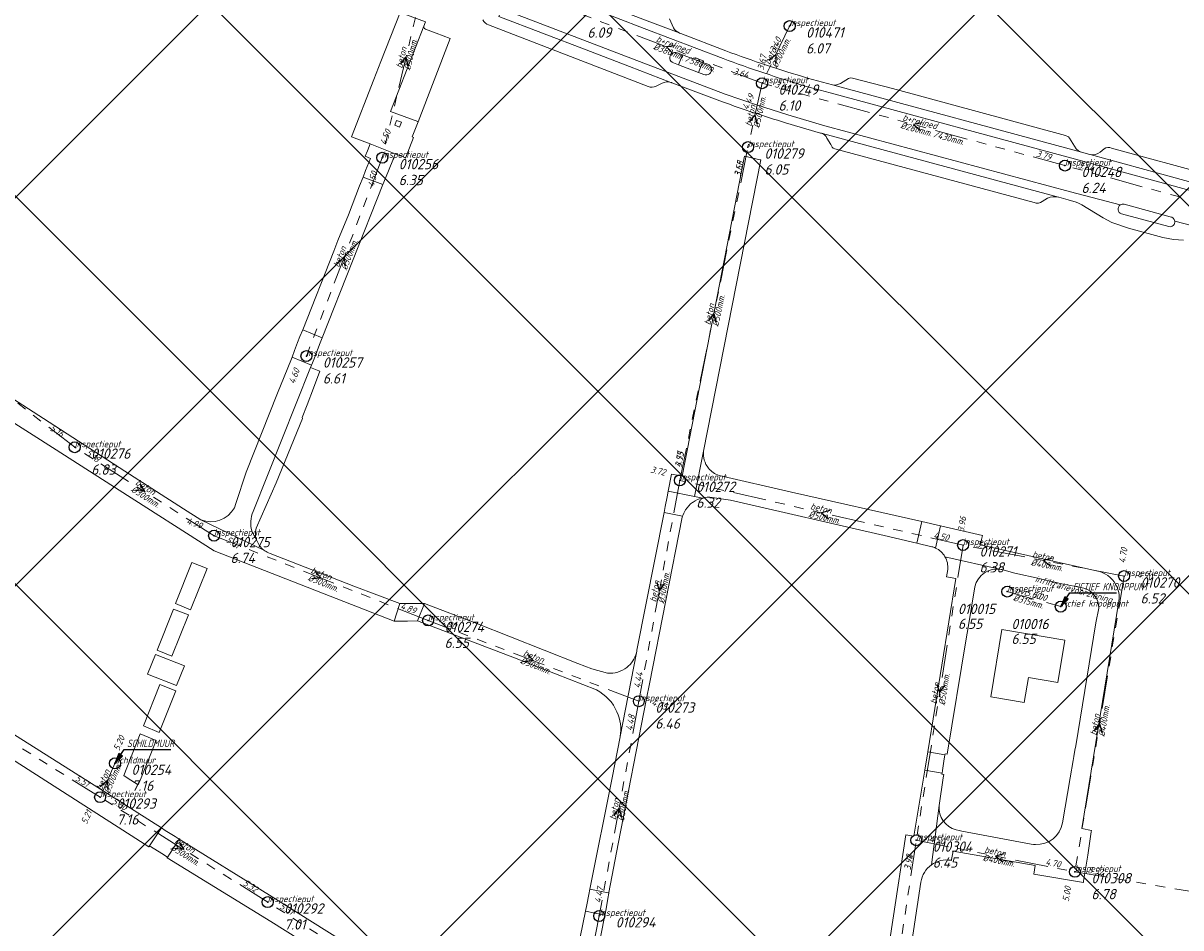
# Model space of a CAD drawing. Extents: x 148869 to 161638, y 453607 to 469810.
# Tile 174 of 256: x 153029 to 153240, y 463473 to 463638. Entities that reach past the tile are written whole.
import ezdxf

# ---------------------------------------------------------------- set-up
doc = ezdxf.new("R2010")
doc.units = 0
doc.header["$PDMODE"] = 32
doc.header["$PDSIZE"] = 2
doc.linetypes.add('RI-GWA', pattern=[18.45, 6, -1.8, 1.75, -1.8, 1.75, -1.8, 1.75, -1.8])
doc.linetypes.add('RI-HWA', pattern=[7.4, 5, -2.4])
doc.layers.get('0').update_dxf_attribs({"linetype": 'CONTINUOUS'})
doc.layers.get('DEFPOINTS').update_dxf_attribs({"linetype": 'CONTINUOUS'})
doc.layers.add('2023 hatch', color=90, linetype='CONTINUOUS')
doc.layers.add('B-OI-AANPIJLING', color=1, linetype='CONTINUOUS')
for name, color, linetype, lineweight in [('B-OI-RI-BIJZONDERDERHEDEN-T18', 134, 'CONTINUOUS', 18), ('B-OI-RI-GWA-MATERIAAL-T18', 10, 'CONTINUOUS', 18), ('B-OI-RI-GWA-PUTDEKSELHOOGTE-T25', 10, 'CONTINUOUS', 25), ('B-OI-RI-GWA_BOB-T18', 10, 'CONTINUOUS', 18), ('B-OI-RI-GWA_DIAMETER-HOOGTE-T18', 10, 'CONTINUOUS', 18), ('B-OI-RI-GWA_DIAMETER-T18', 10, 'CONTINUOUS', 18), ('B-OI-RI-GWA_PUTNUMMER-T18', 10, 'CONTINUOUS', 18), ('B-OI-RI-GWA_RIOOLPUT-S', 10, 'CONTINUOUS', 25), ('B-OI-RI-GWA_TRANSPORTLEIDING-G', 10, 'RI-GWA', 18), ('B-OI-RI-HWA-BOB-T18', 150, 'CONTINUOUS', 18), ('B-OI-RI-HWA-MATERIAAL-T18', 150, 'CONTINUOUS', 18), ('B-OI-RI-HWA-PUTDEKSELHOOGTE-T25', 150, 'CONTINUOUS', 25), ('B-OI-RI-HWA-PUTNUMMER-T25', 150, 'CONTINUOUS', 25), ('B-OI-RI-HWA_DIAMETER-T18', 150, 'CONTINUOUS', 18), ('B-OI-RI-HWA_IT TRANSPORTLEIDING-G', 134, 'RI-HWA', 18), ('B-OI-RI-HWA_RIOOLPUT-S', 150, 'CONTINUOUS', 25), ('B-OI-RI-STRENGTYPE-T18', 31, 'CONTINUOUS', 18), ('B-OI-RI-STROOMRICHTING-S', 252, 'CONTINUOUS', 25), ('B-RO-VH-VERHARDING_ASFALT-GV', 251, 'CONTINUOUS', 18), ('B-RO-VH-VERHARDING_STRAATBAKSTEEN-GV', 251, 'CONTINUOUS', 18), ('B-RO-VH-VERHARDING_TEGEL_RUBBER-GV', 251, 'CONTINUOUS', 18)]:
    doc.layers.add(name, color=color, linetype=linetype, lineweight=lineweight)
doc.styles.add('NLCS-ISO-M500-T18_CURSIEF', font='NLCS-ISO.ttf', dxfattribs={"oblique": 15, "height": 0.9})
doc.styles.add('NLCS-ISO-M750-T25_CURSIEF', font='NLCS-ISO.ttf', dxfattribs={"oblique": 15, "height": 1.875})

# ---------------------------------------------------------------- blocks, each defined once
blk = doc.blocks.new('ACMAP_ANN_TEMPLATE_strengtype')
at = {"color": 0, "linetype": 'ByBlock', "style": 'NLCS-ISO-M500-T18_CURSIEF', "oblique": 15}
blk.add_attdef('type', (-0.78, 3.09), '', height=1.2, dxfattribs=at)
blk = doc.blocks.new('ACMAP_ANN_TEMPLATE_gwa-diam-hoogte')
at = {"color": 0, "linetype": 'ByBlock', "style": 'NLCS-ISO-M500-T18_CURSIEF', "oblique": 15}
blk.add_attdef('gwa-diam-hoogte', (4, -1.3), '', height=1.2, dxfattribs=at)
blk = doc.blocks.new('ACMAP_ANN_TEMPLATE_gwa-diam')
at = {"color": 0, "linetype": 'ByBlock', "style": 'NLCS-ISO-M500-T18_CURSIEF', "oblique": 15}
blk.add_attdef('gwa-diam', (-2.2, -1.3), '', height=1.2, dxfattribs=at)
blk = doc.blocks.new('ACMAP_ANN_TEMPLATE_gwa-materiaal')
at = {"color": 0, "linetype": 'ByBlock', "style": 'NLCS-ISO-M500-T18_CURSIEF', "oblique": 15}
blk.add_attdef('gwa-mat', (-2.2, 0.2), '', height=1.2, dxfattribs=at)
blk = doc.blocks.new('ACMAP_ANN_TEMPLATE_gwa-nap-l')
at = {"color": 0, "linetype": 'ByBlock', "style": 'NLCS-ISO-M500-T18_CURSIEF', "oblique": 15}
blk.add_attdef('gwa-nap-l', (2.3, 0.2), '', height=1.2, dxfattribs=at)
blk = doc.blocks.new('ACMAP_ANN_TEMPLATE_gwa-nap-r')
at = {"color": 0, "linetype": 'ByBlock', "style": 'NLCS-ISO-M500-T18_CURSIEF', "oblique": 15}
blk.add_attdef('gwa-nap-r', (-5.6, 0.2), '', height=1.2, dxfattribs=at)
blk = doc.blocks.new('ACMAP_ANN_TEMPLATE_hwa-diam')
at = {"color": 0, "linetype": 'ByBlock', "style": 'NLCS-ISO-M500-T18_CURSIEF', "oblique": 15}
blk.add_attdef('hwa-diam', (-3.7, -1.3), '', height=1.2, dxfattribs=at)
blk = doc.blocks.new('ACMAP_ANN_TEMPLATE_hwa-materiaal')
at = {"color": 0, "linetype": 'ByBlock', "style": 'NLCS-ISO-M500-T18_CURSIEF', "oblique": 15}
blk.add_attdef('hwa-mat', (-3.7, 0.2), '', height=1.2, dxfattribs=at)
blk = doc.blocks.new('ACMAP_ANN_TEMPLATE_hwa-nap-l')
at = {"color": 0, "linetype": 'ByBlock', "style": 'NLCS-ISO-M500-T18_CURSIEF', "oblique": 15}
blk.add_attdef('hwa-nap-l', (3.3, 0.2), '', height=1.2, dxfattribs=at)
blk = doc.blocks.new('ACMAP_ANN_TEMPLATE_hwa-nap-r')
at = {"color": 0, "linetype": 'ByBlock', "style": 'NLCS-ISO-M500-T18_CURSIEF', "oblique": 15}
blk.add_attdef('hwa-nap-r', (-5.6, 0.2), '', height=1.2, dxfattribs=at)
blk = doc.blocks.new('ACMAP_ANN_TEMPLATE_hwa-puth')
at = {"color": 0, "linetype": 'ByBlock', "style": 'NLCS-ISO-M750-T25_CURSIEF', "oblique": 15}
blk.add_attdef('hwa-puth', (-9, -6.8), '', height=1.88, dxfattribs=at)
blk = doc.blocks.new('ACMAP_ANN_TEMPLATE_hwa-putnr')
at = {"color": 0, "linetype": 'ByBlock', "style": 'NLCS-ISO-M750-T25_CURSIEF', "oblique": 15}
blk.add_attdef('hwa-putnr', (-9, -4.1), '', height=1.88, dxfattribs=at)
blk = doc.blocks.new('ACMAP_ANN_TEMPLATE_type knoop')
at = {"layer": 'DEFPOINTS', "style": 'NLCS-ISO-M500-T18_CURSIEF', "oblique": 15}
blk.add_attdef('type_knoop', (0, 0), '', height=1.2, dxfattribs=at)
blk = doc.blocks.new('ACMAP_ANN_TEMPLATE_gwa-puth')
at = {"color": 0, "linetype": 'ByBlock', "style": 'NLCS-ISO-M750-T25_CURSIEF', "oblique": 15}
blk.add_attdef('gwa-puth', (3, -5), '', height=1.88, dxfattribs=at)
blk = doc.blocks.new('ACMAP_ANN_TEMPLATE_gwa-putnr')
at = {"color": 0, "linetype": 'ByBlock', "style": 'NLCS-ISO-M750-T25_CURSIEF', "oblique": 15}
blk.add_attdef('gwa-putnr', (3, -2.1), '', height=1.88, dxfattribs=at)

msp = doc.modelspace()

# ---------------------------------------------------------------- hatches: boundary and pattern name
at = {"layer": '2023 hatch'}
h = msp.add_hatch(dxfattribs=at)
h.set_pattern_fill('L45L135', color=256, scale=49.98)
h.set_pattern_definition([(45, (0, 0), (-35.341197, 35.341197), []), (135, (0, 0), (-35.341197, -35.341197), [])])
h.paths.add_polyline_path([(155033.65, 463387.49), (154736.21, 463174.82), (154703.82, 463157.03), (154669.13, 463116.73), (154497.36, 463128.81), (154485.96, 463103.35), (154403, 462810.28), (154029.41, 462913.19), (153921.91, 462926.36), (153533.06, 462959.92), (153521.58, 463046.87), (153065.73, 463131.59), (152840.09, 463157.69), (152602.55, 463321.62), (152457.44, 463373.38), (152283.77, 463566.95), (152230.15, 463641.33), (152156.25, 463699.58), (152012.16, 463887.19), (152009.38, 463939.89), (151991.35, 464191.03), (152103.19, 464343.83), (152153.39, 464455.21), (152151.03, 464561.94), (152249.45, 464811.76), (152130.92, 465032.5), (152332.42, 465169.93), (152738.18, 465252.75), (152947.54, 465152.17), (153150.32, 465023.39), (153302.02, 464886.05), (153728.6, 464650.43), (153874.6, 464567.83), (153954.88, 464501.43), (153988.94, 464472.57), (154027.82, 464422.75), (154193.47, 464138.07), (154280.01, 463968.67), (154339.28, 463993.19), (154494.94, 463873.13), (154622.49, 463821.49), (154755.92, 463721.99), (154868.72, 463597.28)])

# ---------------------------------------------------------------- linework, layer by layer
at = {"layer": 'B-OI-AANPIJLING', "color": 251, "flags": 128}
for points in [[(153217.8, 463531.19), (153219.16, 463532.53), (153218.53, 463532.96), (153217.8, 463531.19), (153218.63, 463532.89), (153218.74, 463532.82), (153217.8, 463531.19), (153218.95, 463532.68), (153219.06, 463532.6), (153217.8, 463531.19), (153219.48, 463533.7), (153227.95, 463533.7)], [(153045.45, 463502.63), (153046.81, 463503.97), (153046.18, 463504.4), (153045.45, 463502.63), (153046.28, 463504.33), (153046.39, 463504.26), (153045.45, 463502.63), (153046.6, 463504.12), (153046.71, 463504.04), (153045.45, 463502.63), (153047.13, 463505.14), (153055.6, 463505.14)]]:
    msp.add_lwpolyline(points, dxfattribs=at)
at = {"layer": 'B-OI-RI-GWA_RIOOLPUT-S', "color": 251}
for p in [(153168.39, 463636.99), (153163.36, 463626.58), (153160.8, 463614.93), (153094.15, 463613), (153218.57, 463611.57), (153080.33, 463576.85), (153038.11, 463560.24), (153148.38, 463554.2), (153063.51, 463544.12), (153200, 463542.41), (153229.34, 463536.76), (153102.51, 463528.67), (153140.91, 463513.96), (153045.45, 463502.63), (153042.74, 463496.47), (153191.47, 463488.62), (153220.38, 463482.86), (153073.28, 463477.34), (153133.69, 463474.82)]:
    msp.add_point(p, dxfattribs=at)
at = {"layer": 'B-OI-RI-GWA_TRANSPORTLEIDING-G', "color": 251}
for p, q in [((153188.43, 463677.8), (153168.39, 463636.99)), ((153102.82, 463649.62), (153094.15, 463613)), ((153163.36, 463626.58), (153128.54, 463639.88)), ((153168.39, 463636.99), (153163.36, 463626.58)), ((153163.36, 463626.58), (153160.8, 463614.93)), ((153218.57, 463611.57), (153163.36, 463626.58)), ((153148.38, 463554.2), (153160.8, 463614.93)), ((153094.15, 463613), (153080.33, 463576.85)), ((153268.22, 463597.99), (153218.57, 463611.57)), ((153038.11, 463560.24), (153012, 463580.49)), ((153063.51, 463544.12), (153038.11, 463560.24)), ((153148.38, 463554.2), (153140.91, 463513.96)), ((153200, 463542.41), (153148.38, 463554.2)), ((153102.51, 463528.67), (153063.51, 463544.12)), ((153200, 463542.41), (153191.47, 463488.62)), ((153229.34, 463536.76), (153200, 463542.41)), ((153229.34, 463536.76), (153220.38, 463482.86)), ((153140.91, 463513.96), (153102.51, 463528.67)), ((153042.74, 463496.47), (152995.25, 463526.02)), ((153140.91, 463513.96), (153133.69, 463474.82)), ((153045.45, 463502.63), (153042.74, 463496.47)), ((153073.28, 463477.34), (153042.74, 463496.47)), ((153182.2, 463427.39), (153191.47, 463488.62)), ((153191.47, 463488.62), (153220.38, 463482.86)), ((153220.38, 463482.86), (153263.69, 463475.56)), ((153104.48, 463457.42), (153073.28, 463477.34)), ((153133.69, 463474.82), (153126.15, 463436.62))]:
    msp.add_line(p, q, dxfattribs=at)
at = {"layer": 'B-OI-RI-HWA_IT TRANSPORTLEIDING-G', "color": 251}
msp.add_line((153208.06, 463533.94), (153217.8, 463531.19), dxfattribs=at)
at = {"layer": 'B-OI-RI-HWA_RIOOLPUT-S', "color": 251}
for p in [(153208.06, 463533.94), (153217.8, 463531.19)]:
    msp.add_point(p, dxfattribs=at)
at = {"layer": 'B-OI-RI-STROOMRICHTING-S', "color": 251}
for points in [[(153147.55, 463633.39), (153145.95, 463633.23), (153147.04, 463632.04)], [(153097.45, 463630.07), (153098.48, 463631.31), (153098.85, 463629.74)], [(153164.6, 463630.8), (153165.88, 463631.79), (153165.89, 463630.18)], [(153161.07, 463619.5), (153162.08, 463620.76), (153162.46, 463619.19)], [(153192.54, 463619.39), (153190.95, 463619.08), (153192.17, 463618)], [(153086.05, 463593.84), (153087.23, 463594.92), (153087.39, 463593.32)], [(153153.6, 463583.3), (153154.58, 463584.57), (153155.01, 463583.01)], [(153049.98, 463553.56), (153050.8, 463552.18), (153049.2, 463552.34)], [(153175.74, 463548.69), (153174.18, 463548.3), (153175.42, 463547.28)], [(153216.21, 463540.02), (153214.67, 463539.58), (153215.95, 463538.61)], [(153081.93, 463537.59), (153083.01, 463536.4), (153081.4, 463536.26)], [(153144.2, 463535.63), (153144.64, 463534.08), (153145.61, 463535.36)], [(153120.61, 463522.5), (153121.7, 463521.32), (153120.11, 463521.16)], [(153195.24, 463517.05), (153195.73, 463515.52), (153196.67, 463516.82)], [(153223.9, 463508.51), (153224.86, 463509.81), (153225.33, 463508.27)], [(153042.74, 463498.44), (153044.1, 463499.55), (153044.17, 463497.81)], [(153136.33, 463493.1), (153137.3, 463494.39), (153137.74, 463492.84)], [(153057.17, 463488.28), (153058.01, 463486.91), (153056.4, 463487.06)], [(153207.48, 463486.16), (153205.92, 463485.74), (153207.2, 463484.75)]]:
    msp.add_lwpolyline(points, dxfattribs=at)
at = {"layer": 'B-RO-VH-VERHARDING_ASFALT-GV', "flags": 128}
for points in [[(153156.26, 463631.07), (153141.87, 463636.57), (153131.8, 463640.46), (153125.06, 463643.01), (153121.89, 463644.25), (153118.08, 463645.73), (153115.95, 463640.14), (153139.75, 463631.03), (153156.67, 463624.59), (153162.35, 463622.63), (153168.08, 463620.79), (153174.82, 463618.84), (153219.55, 463606.81), (153228.61, 463604.39)], [(153156.78, 463632.48), (153148.56, 463635.64), (153148.33, 463635.72), (153148.27, 463635.75), (153142.41, 463637.97), (153132.4, 463641.84), (153125.66, 463644.39), (153122.44, 463645.65), (153118.61, 463647.13), (153118.08, 463645.73), (153121.89, 463644.25), (153125.06, 463643.01), (153131.8, 463640.46), (153141.87, 463636.57), (153156.26, 463631.07)], [(153228.61, 463604.39), (153219.55, 463606.81), (153174.82, 463618.84), (153168.08, 463620.79), (153162.35, 463622.63), (153156.67, 463624.59), (153139.75, 463631.03), (153115.95, 463640.14), (153115.41, 463638.73), (153131.31, 463632.66), (153139.21, 463629.62), (153146.73, 463626.72)], [(153147.92, 463632.14), (153148.87, 463631.78), (153152.54, 463630.38), (153153.47, 463630.03)], [(153148.14, 463629.91), (153147.2, 463630.28)], [(153152.76, 463628.16), (153151.81, 463628.52), (153148.14, 463629.91)], [(153146.94, 463626.65), (153156.17, 463623.18)], [(153330.08, 463584.72), (153327.59, 463585.38), (153325.11, 463586.03), (153316.03, 463588.41), (153312.03, 463589.44), (153310.6, 463589.81), (153298.31, 463593.14), (153285.12, 463596.76), (153273.86, 463599.82), (153273.71, 463599.86), (153271.32, 463600.56), (153265.94, 463601.98), (153260.66, 463603.36), (153248.38, 463606.66), (153235.57, 463610.2), (153223.14, 463613.6), (153223.09, 463613.61), (153221.57, 463613.99), (153176.2, 463626.26), (153176.19, 463626.26), (153171.66, 463627.51)], [(153238.58, 463601.46), (153269.67, 463593.34), (153293.53, 463586.7), (153296.26, 463585.96), (153325.67, 463578.05), (153328.08, 463577.4), (153356.35, 463569.83), (153359.12, 463569.08), (153360.69, 463574.85), (153357.9, 463575.58), (153344.88, 463579.17), (153329.67, 463583.23), (153327.2, 463583.88), (153297.84, 463591.72), (153270.94, 463599.11), (153260.26, 463601.91), (153248.03, 463605.2), (153235.17, 463608.75), (153221.17, 463612.54), (153175.8, 463624.81), (153171.22, 463626.07)], [(153171.22, 463626.07), (153175.8, 463624.81), (153221.17, 463612.54), (153235.17, 463608.75), (153248.03, 463605.2), (153260.26, 463601.91), (153270.94, 463599.11), (153297.84, 463591.72), (153327.2, 463583.88), (153329.67, 463583.23), (153344.88, 463579.17), (153357.9, 463575.58), (153360.69, 463574.85), (153361.07, 463576.27), (153358.29, 463577.03), (153345.48, 463580.56), (153340.8, 463581.85), (153335.71, 463583.25), (153330.08, 463584.72)], [(153167.62, 463619.37), (153174, 463617.5)], [(153174.41, 463617.39), (153217.39, 463605.83), (153217.44, 463605.82), (153219.14, 463605.33), (153220.6, 463604.91), (153221.05, 463604.74), (153221.65, 463604.41), (153225.5, 463602.05), (153227.08, 463601.2), (153230.12, 463600.17), (153236.43, 463598.45), (153238.34, 463598.1), (153240.19, 463597.99)], [(153229.38, 463604.54), (153237.72, 463602.26)], [(153237.5, 463600.45), (153228.85, 463602.76)], [(153336.69, 463573.53), (153355.98, 463568.41), (153356.62, 463568.24), (153358.73, 463567.66), (153359.12, 463569.08), (153356.35, 463569.83), (153328.08, 463577.4), (153325.67, 463578.05), (153296.26, 463585.96), (153293.53, 463586.7), (153269.67, 463593.34), (153238.58, 463601.46)]]:
    msp.add_lwpolyline(points, dxfattribs=at)
at = {"layer": 'B-RO-VH-VERHARDING_ASFALT-GV'}
for points in [[(153147.2, 463630.28, -1.027704), (153147.92, 463632.14)], [(153171.22, 463626.07, -0.015911), (153156.26, 463631.07)], [(153156.26, 463631.07, 0.015911), (153171.22, 463626.07)], [(153171.66, 463627.51, -0.015863), (153156.78, 463632.48)], [(153153.47, 463630.03, -1.017131), (153152.76, 463628.16)], [(153146.73, 463626.72, -0.033765), (153146.94, 463626.65)], [(153156.17, 463623.18, 0.011076), (153167.62, 463619.37)], [(153174, 463617.5, -0.102043), (153174.41, 463617.39)], [(153228.85, 463602.76, -0.606054), (153228.61, 463604.39)], [(153228.61, 463604.39, -0.221027), (153229.38, 463604.54)], [(153238.58, 463601.46, -0.508611), (153237.5, 463600.45)], [(153237.72, 463602.26, -0.35994), (153238.58, 463601.46)]]:
    msp.add_lwpolyline(points, format="xyb", dxfattribs=at)
at = {"layer": 'B-RO-VH-VERHARDING_STRAATBAKSTEEN-GV', "flags": 128}
for points in [[(153122.44, 463645.65), (153125.66, 463644.39), (153132.4, 463641.84), (153142.41, 463637.97), (153148.27, 463635.75)], [(153101.72, 463636.97), (153095.64, 463621.41), (153100.62, 463619.59), (153100.69, 463619.56), (153106.55, 463634.74), (153103.95, 463635.72), (153102.02, 463636.44)], [(153113.53, 463637.25), (153142.6, 463626)], [(153146.73, 463626.72), (153139.21, 463629.62), (153131.31, 463632.66), (153115.41, 463638.73)], [(153147.21, 463636.7), (153146.49, 463638.31)], [(153147.2, 463630.28), (153148.14, 463629.91), (153148.87, 463631.78), (153147.92, 463632.14)], [(153152.54, 463630.38), (153151.81, 463628.52), (153152.76, 463628.16)], [(153153.47, 463630.03), (153152.54, 463630.38)], [(153144.05, 463626.03), (153145.18, 463626.58)], [(153217.39, 463605.83), (153174.41, 463617.39)], [(153175.2, 463616.58), (153175.92, 463615.4)], [(153176.6, 463614.63), (153212.95, 463604.82)], [(153223.14, 463613.6), (153235.57, 463610.2), (153248.38, 463606.66), (153260.66, 463603.36), (153265.94, 463601.98)], [(153225.73, 463614.61), (153224.99, 463614.04)], [(153263.64, 463604.81), (153227.07, 463614.74)], [(153214.44, 463605.03), (153215.36, 463605.63)], [(153072.55, 463541.51), (153061.11, 463546.99), (153061.08, 463547), (153057.92, 463549.03), (153047.26, 463555.88), (153032.43, 463565.48), (153020.42, 463573.18), (153019.76, 463573.62), (153018.96, 463574.2), (153018.17, 463574.81), (153017.41, 463575.45), (153016.68, 463576.12), (153015.83, 463576.96), (153015.16, 463577.7), (153014.52, 463578.45), (153013.79, 463579.4), (153015.24, 463580.5)], [(153071.29, 463543.23), (153070.73, 463544.19), (153070.55, 463544.59), (153070.4, 463545.01), (153070.29, 463545.44), (153070.21, 463545.88), (153070.18, 463546.33), (153070.19, 463546.77), (153070.24, 463547.22), (153070.33, 463547.66), (153070.46, 463548.08), (153070.62, 463548.5), (153081.06, 463574.76), (153081.23, 463575.21), (153077.71, 463576.67), (153077.59, 463576.37), (153076.29, 463573.1), (153075.09, 463570.12), (153069.34, 463555.67), (153067.47, 463549.98)], [(153071.15, 463545.47), (153074.85, 463553.75), (153079.61, 463565.49), (153079.57, 463565.65), (153080.44, 463567.96), (153081.6, 463571.02), (153082.75, 463574.08), (153082.58, 463574.14), (153081.06, 463574.76), (153070.62, 463548.5), (153070.46, 463548.08), (153070.33, 463547.66), (153070.24, 463547.22), (153070.19, 463546.77), (153070.18, 463546.33), (153070.21, 463545.88), (153070.29, 463545.44), (153070.4, 463545.01), (153070.55, 463544.59), (153070.73, 463544.19), (153071.29, 463543.23)], [(153015.91, 463572.06), (153016.98, 463571.17), (153024.3, 463566.39), (153034.72, 463559.78), (153046.21, 463552.4), (153063.52, 463541.39), (153096.35, 463528.55), (153097.34, 463531.74), (153089, 463534.91), (153073.7, 463540.87), (153073.43, 463540.99)], [(153152.7, 463559.52), (153151.06, 463551.28)], [(153154.29, 463551.08), (153157.59, 463550.62), (153185.62, 463544.18), (153191.59, 463542.76), (153192.5, 463546.68), (153168.74, 463552.04), (153155.52, 463555.1)], [(153152.5, 463550.99), (153151.06, 463551.28), (153146.28, 463552.23), (153146.08, 463551.21), (153145.73, 463549.46), (153145.51, 463548.32), (153148.88, 463547.67)], [(153150.71, 463550.19), (153150.81, 463550.26)], [(153151.06, 463551.28), (153152.5, 463550.99)], [(153152.41, 463550.98), (153152.5, 463550.99)], [(153067.47, 463549.98), (153067.2, 463549.2)], [(153135.46, 463479.11), (153137.16, 463487.94), (153142.3, 463514.47), (153142.86, 463517.1), (153148.83, 463547.51), (153148.88, 463547.67), (153145.51, 463548.32), (153140.56, 463523.27)], [(153149.35, 463548.7), (153149.42, 463548.83)], [(153061.11, 463546.99), (153072.55, 463541.51)], [(153194.97, 463541.87), (153195.9, 463545.91), (153192.5, 463546.68), (153191.59, 463542.76)], [(153223.36, 463490.15), (153223.41, 463490.41), (153221.67, 463490.74), (153228.41, 463532.17), (153228.45, 463532.71), (153228.42, 463533.33), (153228.36, 463533.77), (153228.28, 463534.11), (153228.11, 463534.62), (153227.85, 463535.18), (153227.52, 463535.71), (153227.24, 463536.06), (153226.81, 463536.51), (153226.39, 463536.84), (153225.94, 463537.13), (153225.47, 463537.37), (153224.89, 463537.59), (153224.54, 463537.68), (153203.13, 463542.46), (153203.55, 463544.18), (153195.9, 463545.91), (153194.97, 463541.87)], [(153191.59, 463542.76), (153194.29, 463542.12)], [(153196.7, 463540.29), (153206.92, 463537.97), (153206.99, 463537.96), (153207.07, 463537.93), (153209.4, 463537.31), (153213.85, 463536.31), (153218.01, 463535.36), (153220.56, 463534.86), (153222, 463534.58)], [(153206.92, 463537.97), (153196.7, 463540.29)], [(153197.2, 463537.97), (153196.99, 463536.63), (153198.7, 463536.31), (153193.59, 463504.71)], [(153193.59, 463504.71), (153196.69, 463504.2), (153196.72, 463504.37), (153197.11, 463504.31), (153200.57, 463525.35), (153200.9, 463527.37), (153202.13, 463534.81)], [(153135.23, 463519.08), (153132.37, 463519.84), (153129.77, 463520.81), (153111.38, 463528.09), (153101.84, 463531.76), (153100.58, 463528.59), (153118.28, 463521.88), (153133.19, 463516.01)], [(153224.73, 463530.93), (153224.21, 463528.25), (153220.52, 463505.85), (153220.39, 463505.06), (153220.18, 463503.87), (153220.06, 463503.15), (153219.52, 463500), (153218.1, 463491.79)], [(153140.47, 463522.82), (153140.47, 463522.78), (153137.53, 463507.51), (153137.52, 463507.46), (153136.04, 463500), (153132, 463479.68), (153135.32, 463479.02), (153135.44, 463478.99), (153135.46, 463479.11)], [(153137.53, 463507.51), (153140.47, 463522.78)], [(153194.24, 463484.13), (153195.66, 463494.95), (153196.38, 463500), (153196.48, 463500.63), (153196.14, 463500.68), (153196.17, 463500.83), (153193.04, 463501.37), (153191.02, 463489.36), (153189.55, 463489.6), (153184.83, 463458.51), (153181.21, 463435.19), (153185.16, 463434.57), (153188.45, 463455.59), (153192.32, 463481)], [(153195.66, 463494.95), (153194.24, 463484.13)], [(153197.79, 463484.96), (153197.87, 463484.95), (153197.89, 463485.08), (153198.17, 463486.65), (153213.15, 463484.02), (153212.91, 463482.43), (153221.93, 463480.92), (153221.97, 463481.18), (153222.47, 463484.42), (153222.71, 463485.92), (153223.36, 463490.15)], [(153213.18, 463487.84), (153212.83, 463487.85), (153212.43, 463487.88), (153199.77, 463490.28), (153199.31, 463490.39), (153198.76, 463490.52)]]:
    msp.add_lwpolyline(points, dxfattribs=at)
for points in [[(153091.93, 463615.51), (153096.51, 463613.72), (153098.24, 463613.05), (153098.4, 463612.93), (153099.86, 463616.71), (153099.63, 463616.8), (153100.69, 463619.56), (153100.62, 463619.59), (153095.64, 463621.41), (153101.72, 463636.97), (153102.03, 463637.75), (153097.4, 463639.47), (153093.92, 463630.56), (153092.62, 463627.27), (153088.57, 463616.81)], [(153221.57, 463613.99), (153221.12, 463614.18), (153220.58, 463614.62), (153219.42, 463616.59), (153219.23, 463616.82), (153218.67, 463617.07), (153187.16, 463625.59), (153179.84, 463627.53), (153179.51, 463627.57), (153179.12, 463627.45), (153177.69, 463626.51), (153176.74, 463626.23), (153176.2, 463626.26)], [(153097.32, 463618.57), (153096.42, 463618.91), (153096.75, 463619.81), (153097.65, 463619.47)], [(153091.05, 463613.31), (153091.99, 463612.86), (153091.13, 463610.68), (153090.65, 463609.48), (153094.28, 463608.1), (153094.77, 463609.26), (153096.08, 463612.53), (153096.51, 463613.72), (153091.93, 463615.51), (153091.47, 463614.27)], [(153152.7, 463559.52), (153152.7, 463559.53), (153163.15, 463612.59), (153163.05, 463612.61), (153160.15, 463613.27), (153148.79, 463554.97), (153146.89, 463555.36), (153146.28, 463552.23), (153151.06, 463551.28)], [(153090.65, 463609.48), (153090.03, 463607.9), (153087.99, 463602.61), (153086.08, 463597.89), (153085.32, 463595.95), (153079.66, 463581.64), (153083.18, 463580.15), (153094.28, 463608.1)], [(153077.71, 463576.67), (153081.23, 463575.21), (153081.73, 463576.36), (153082.73, 463578.97), (153083.18, 463580.15), (153079.66, 463581.64), (153079.16, 463580.41), (153078.73, 463579.34), (153078.18, 463577.89)], [(153062.23, 463538.14), (153059.46, 463539.22), (153056.49, 463531.74), (153059.23, 463530.62)], [(153097.7, 463531.74), (153097.34, 463531.74), (153096.35, 463528.55), (153097.69, 463528.54), (153098.74, 463528.53), (153100.58, 463528.59), (153101.84, 463531.76), (153100.79, 463531.76), (153098.76, 463531.75)], [(153056.14, 463530.76), (153053.14, 463523.24), (153055.83, 463522.18), (153058.82, 463529.7)], [(153058.1, 463520.41), (153052.82, 463522.47), (153051.35, 463518.86), (153056.66, 463516.8)], [(153008.8, 463519.3), (153006.75, 463515.96), (153011.22, 463513.31), (153027.27, 463503.05), (153051.6, 463487.4), (153053.92, 463490.85), (153044.64, 463496.77), (153011.22, 463517.85)], [(153050.62, 463509.48), (153053.49, 463508.28), (153056.51, 463515.82), (153053.62, 463517)], [(153047.04, 463500.39), (153047.65, 463500), (153049.67, 463498.71), (153050.19, 463500), (153052.96, 463506.82), (153050.04, 463507.99)], [(153196.69, 463504.2), (153193.59, 463504.71), (153193.04, 463501.37), (153196.17, 463500.83), (153196.24, 463501.31), (153196.58, 463503.46), (153196.63, 463503.78)], [(153053.92, 463490.85), (153051.6, 463487.4), (153051.95, 463487.48), (153052.43, 463487.17), (153054.26, 463486.02), (153054.92, 463485.6), (153054.97, 463485.44), (153057.16, 463488.79), (153056.39, 463489.29), (153054.61, 463490.42)], [(153057.16, 463488.79), (153054.97, 463485.44), (153073.85, 463473.84), (153090.01, 463463.66), (153092.04, 463467.03), (153091.91, 463467.11), (153073.58, 463478.59)], [(153134.73, 463474.95), (153134.94, 463476.14), (153135.27, 463478.02), (153135.44, 463478.99), (153135.32, 463479.02), (153132, 463479.68), (153131.8, 463478.71), (153131.44, 463476.86), (153131.21, 463475.71)], [(153128.52, 463444.02), (153128.52, 463444.07), (153128.53, 463444.08), (153131.52, 463458.47), (153134.62, 463474.33), (153134.73, 463474.95), (153131.21, 463475.71), (153126.54, 463452.93), (153125.29, 463446.84), (153122.63, 463433.88), (153126.23, 463433.12)]]:
    msp.add_lwpolyline(points, close=True, dxfattribs=at)
at = {"layer": 'B-RO-VH-VERHARDING_STRAATBAKSTEEN-GV'}
for points in [[(153102.02, 463636.44, -0.374208), (153101.72, 463636.97)], [(153112.51, 463638.13, 0.247121), (153113.53, 463637.25)], [(153148.27, 463635.75, -0.172111), (153147.21, 463636.7)], [(153147.92, 463632.14, 1.027704), (153147.2, 463630.28)], [(153152.76, 463628.16, 1.017131), (153153.47, 463630.03)], [(153145.18, 463626.58, -0.205929), (153146.73, 463626.72)], [(153142.6, 463626, 0.229077), (153144.05, 463626.03)], [(153174.41, 463617.39, -0.222354), (153175.2, 463616.58)], [(153175.92, 463615.4, 0.284367), (153176.6, 463614.63)], [(153224.99, 463614.04, -0.249269), (153223.14, 463613.6)], [(153227.07, 463614.74, 0.269195), (153225.73, 463614.61)], [(153215.36, 463605.63, -0.148926), (153217.39, 463605.83)], [(153212.95, 463604.82, 0.264941), (153214.44, 463605.03)], [(153153.6, 463556.43, -0.200597), (153152.7, 463559.52)], [(153155.52, 463555.1, -0.14251), (153153.6, 463556.43)], [(153150.81, 463550.26, -0.094648), (153152.41, 463550.98)], [(153152.5, 463550.99, -0.095672), (153154.29, 463551.08)], [(153067.2, 463549.2, -0.374733), (153061.11, 463546.99)], [(153148.88, 463547.67, -0.060308), (153149.35, 463548.7)], [(153149.42, 463548.83, -0.095712), (153150.71, 463550.19)], [(153071.29, 463543.23, -0.147367), (153071.15, 463545.47)], [(153072.55, 463541.51, -0.140538), (153071.29, 463543.23)], [(153194.29, 463542.12, -0.046894), (153194.97, 463541.87)], [(153194.97, 463541.87, -0.153661), (153196.7, 463540.29)], [(153073.43, 463540.99, -0.066493), (153072.55, 463541.51)], [(153196.7, 463540.29, -0.156428), (153197.2, 463537.97)], [(153202.13, 463534.81, -0.400135), (153206.92, 463537.97)], [(153222, 463534.58, -0.32998), (153224.73, 463530.93)], [(153140.56, 463523.27, -0.028619), (153140.47, 463522.82)], [(153140.47, 463522.78, -0.166901), (153138.73, 463520.11)], [(153138.73, 463520.11, -0.192457), (153135.23, 463519.08)], [(153133.19, 463516.01, -0.173), (153136.93, 463512.02)], [(153136.93, 463512.02, -0.142529), (153137.53, 463507.51)], [(153198.76, 463490.52, -0.383583), (153195.66, 463494.95)], [(153218.1, 463491.79, -0.381912), (153213.18, 463487.84)], [(153194.24, 463484.13, -0.199893), (153197.79, 463484.96)], [(153192.32, 463481, -0.200847), (153194.24, 463484.13)]]:
    msp.add_lwpolyline(points, format="xyb", dxfattribs=at)
at = {"layer": 'B-RO-VH-VERHARDING_TEGEL_RUBBER-GV', "flags": 128}
msp.add_lwpolyline([(153211.95, 463518.26), (153217.25, 463517.34), (153218.55, 463525.1), (153207.07, 463527), (153205.04, 463514.75), (153211.15, 463513.74)], close=True, dxfattribs=at)

# ---------------------------------------------------------------- block references
at = {"layer": 'B-OI-RI-GWA-MATERIAAL-T18', "color": 251}
for p, rotation, values in [((153145.95, 463633.23), 339.0949237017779, {'gwa-mat': 'b+relined'}), ((153098.48, 463631.31), 76.68014724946, {'gwa-mat': 'beton'}), ((153165.88, 463631.78), 64.21066632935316, {'gwa-mat': 'beton'}), ((153162.08, 463620.76), 77.60665537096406, {'gwa-mat': 'beton'}), ((153190.96, 463619.08), 344.7905534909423, {'gwa-mat': 'b+relined'}), ((153087.24, 463594.92), 69.07834523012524, {'gwa-mat': 'beton'}), ((153154.59, 463584.57), 78.44172150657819, {'gwa-mat': 'beton'}), ((153050.81, 463552.18), 327.5989228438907, {'gwa-mat': 'beton'}), ((153174.19, 463548.3), 347.1343416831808, {'gwa-mat': 'beton'}), ((153214.67, 463539.59), 349.0999876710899, {'gwa-mat': 'beton'}), ((153083.01, 463536.4), 338.3888148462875, {'gwa-mat': 'beton'}), ((153144.64, 463534.08), 79.48354151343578, {'gwa-mat': 'beton'}), ((153121.71, 463521.32), 339.0395168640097, {'gwa-mat': 'beton'}), ((153195.73, 463515.52), 80.9890886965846, {'gwa-mat': 'beton'}), ((153224.86, 463509.81), 80.56181249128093, {'gwa-mat': 'beton'}), ((153044.1, 463499.55), 66.25362262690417, {'gwa-mat': 'beton'}), ((153137.3, 463494.39), 79.54836705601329, {'gwa-mat': 'beton'}), ((153058.01, 463486.91), 327.9373159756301, {'gwa-mat': 'beton'}), ((153205.92, 463485.74), 348.7319977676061, {'gwa-mat': 'beton'})]:
    msp.add_blockref('ACMAP_ANN_TEMPLATE_gwa-materiaal', p, dxfattribs=dict(at, rotation=rotation)).add_auto_attribs(values)
at = {"layer": 'B-OI-RI-GWA-PUTDEKSELHOOGTE-T25', "color": 251}
for p, values in [((153128.54, 463639.88), {'gwa-puth': '6.09'}), ((153168.39, 463636.99), {'gwa-puth': '6.07'}), ((153163.36, 463626.58), {'gwa-puth': '6.10'}), ((153160.8, 463614.93), {'gwa-puth': '6.05'}), ((153094.15, 463613), {'gwa-puth': '6.35'}), ((153218.57, 463611.57), {'gwa-puth': '6.24'}), ((153080.33, 463576.85), {'gwa-puth': '6.61'}), ((153038.11, 463560.24), {'gwa-puth': '6.83'}), ((153148.38, 463554.2), {'gwa-puth': '6.32'}), ((153063.51, 463544.12), {'gwa-puth': '6.74'}), ((153200, 463542.41), {'gwa-puth': '6.38'}), ((153229.34, 463536.76), {'gwa-puth': '6.52'}), ((153102.51, 463528.67), {'gwa-puth': '6.55'}), ((153140.91, 463513.96), {'gwa-puth': '6.46'}), ((153045.45, 463502.63), {'gwa-puth': '7.16'}), ((153042.74, 463496.47), {'gwa-puth': '7.16'}), ((153191.47, 463488.62), {'gwa-puth': '6.45'}), ((153220.38, 463482.86), {'gwa-puth': '6.78'}), ((153073.28, 463477.34), {'gwa-puth': '7.01'})]:
    msp.add_blockref('ACMAP_ANN_TEMPLATE_gwa-puth', p, dxfattribs=at).add_auto_attribs(values)
at = {"layer": 'B-OI-RI-GWA_BOB-T18', "color": 251}
for name, p, rotation, values in [('ACMAP_ANN_TEMPLATE_gwa-nap-r', (153168.39, 463636.99), 63.84637121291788, {'gwa-nap-r': '3.40'}), ('ACMAP_ANN_TEMPLATE_gwa-nap-l', (153163.36, 463626.58), 77.60665537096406, {'gwa-nap-l': '3.67'}), ('ACMAP_ANN_TEMPLATE_gwa-nap-r', (153163.36, 463626.58), 344.7905534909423, {'gwa-nap-r': '3.64'}), ('ACMAP_ANN_TEMPLATE_gwa-nap-l', (153163.36, 463626.58), 339.0949237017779, {'gwa-nap-l': '3.61'}), ('ACMAP_ANN_TEMPLATE_gwa-nap-r', (153163.36, 463626.58), 64.21066632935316, {'gwa-nap-r': '4.49'}), ('ACMAP_ANN_TEMPLATE_gwa-nap-l', (153094.15, 463613), 69.07834523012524, {'gwa-nap-l': '4.50'}), ('ACMAP_ANN_TEMPLATE_gwa-nap-r', (153218.57, 463611.57), 344.7029020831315, {'gwa-nap-r': '3.79'}), ('ACMAP_ANN_TEMPLATE_gwa-nap-r', (153160.8, 463614.93), 77.60665537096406, {'gwa-nap-r': '3.68'}), ('ACMAP_ANN_TEMPLATE_gwa-nap-r', (153160.8, 463614.93), 78.44172150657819, {'gwa-nap-r': '3.55'}), ('ACMAP_ANN_TEMPLATE_gwa-nap-l', (153218.57, 463611.57), 344.7905534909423, {'gwa-nap-l': '3.84'}), ('ACMAP_ANN_TEMPLATE_gwa-nap-r', (153094.15, 463613), 76.68014724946, {'gwa-nap-r': '4.50'}), ('ACMAP_ANN_TEMPLATE_gwa-nap-r', (153080.33, 463576.85), 69.07834523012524, {'gwa-nap-r': '4.60'}), ('ACMAP_ANN_TEMPLATE_gwa-nap-r', (153038.11, 463560.24), 327.5989228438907, {'gwa-nap-r': '5.16'}), ('ACMAP_ANN_TEMPLATE_gwa-nap-l', (153038.11, 463560.24), 322.2040995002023, {'gwa-nap-l': '5.18'}), ('ACMAP_ANN_TEMPLATE_gwa-nap-l', (153148.38, 463554.2), 78.44172150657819, {'gwa-nap-l': '3.73'}), ('ACMAP_ANN_TEMPLATE_gwa-nap-l', (153148.38, 463554.2), 79.48354151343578, {'gwa-nap-l': '4.55'}), ('ACMAP_ANN_TEMPLATE_gwa-nap-r', (153148.38, 463554.2), 347.1343416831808, {'gwa-nap-r': '3.72'}), ('ACMAP_ANN_TEMPLATE_gwa-nap-r', (153063.51, 463544.12), 338.3888148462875, {'gwa-nap-r': '4.99'}), ('ACMAP_ANN_TEMPLATE_gwa-nap-l', (153200, 463542.41), 80.9890886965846, {'gwa-nap-l': '3.96'}), ('ACMAP_ANN_TEMPLATE_gwa-nap-l', (153063.51, 463544.12), 327.5989228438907, {'gwa-nap-l': '5.01'}), ('ACMAP_ANN_TEMPLATE_gwa-nap-r', (153200, 463542.41), 349.0999876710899, {'gwa-nap-r': '4.50'}), ('ACMAP_ANN_TEMPLATE_gwa-nap-l', (153200, 463542.41), 347.1343416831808, {'gwa-nap-l': '3.97'}), ('ACMAP_ANN_TEMPLATE_gwa-nap-l', (153229.34, 463536.76), 80.56181249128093, {'gwa-nap-l': '4.70'}), ('ACMAP_ANN_TEMPLATE_gwa-nap-l', (153229.34, 463536.76), 349.0999876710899, {'gwa-nap-l': '4.70'}), ('ACMAP_ANN_TEMPLATE_gwa-nap-r', (153102.51, 463528.67), 339.0395168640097, {'gwa-nap-r': '4.89'}), ('ACMAP_ANN_TEMPLATE_gwa-nap-l', (153102.51, 463528.67), 338.3888148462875, {'gwa-nap-l': '4.90'}), ('ACMAP_ANN_TEMPLATE_gwa-nap-l', (153140.91, 463513.96), 79.54836705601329, {'gwa-nap-l': '4.44'}), ('ACMAP_ANN_TEMPLATE_gwa-nap-l', (153140.91, 463513.96), 339.0395168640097, {'gwa-nap-l': '4.75'}), ('ACMAP_ANN_TEMPLATE_gwa-nap-r', (153140.91, 463513.96), 79.48354151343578, {'gwa-nap-r': '4.48'}), ('ACMAP_ANN_TEMPLATE_gwa-nap-l', (153045.45, 463502.63), 66.25362262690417, {'gwa-nap-l': '5.20'}), ('ACMAP_ANN_TEMPLATE_gwa-nap-r', (153042.74, 463496.47), 327.9373159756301, {'gwa-nap-r': '5.51'}), ('ACMAP_ANN_TEMPLATE_gwa-nap-l', (153042.74, 463496.47), 328.1086283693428, {'gwa-nap-l': '5.50'}), ('ACMAP_ANN_TEMPLATE_gwa-nap-r', (153042.74, 463496.47), 66.25362262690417, {'gwa-nap-r': '5.21'}), ('ACMAP_ANN_TEMPLATE_gwa-nap-l', (153191.47, 463488.62), 348.7319977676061, {'gwa-nap-l': '4.50'}), ('ACMAP_ANN_TEMPLATE_gwa-nap-r', (153191.47, 463488.62), 80.9890886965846, {'gwa-nap-r': '3.92'}), ('ACMAP_ANN_TEMPLATE_gwa-nap-r', (153191.47, 463488.62), 81.39100463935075, {'gwa-nap-r': '3.94'}), ('ACMAP_ANN_TEMPLATE_gwa-nap-r', (153220.38, 463482.86), 348.7319977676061, {'gwa-nap-r': '4.70'}), ('ACMAP_ANN_TEMPLATE_gwa-nap-l', (153220.38, 463482.86), 350.4325913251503, {'gwa-nap-l': '5.32'}), ('ACMAP_ANN_TEMPLATE_gwa-nap-r', (153073.28, 463477.34), 327.4433342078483, {'gwa-nap-r': '5.32'}), ('ACMAP_ANN_TEMPLATE_gwa-nap-l', (153133.69, 463474.82), 78.83436000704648, {'gwa-nap-l': '4.47'}), ('ACMAP_ANN_TEMPLATE_gwa-nap-r', (153220.38, 463482.86), 80.56181249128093, {'gwa-nap-r': '5.00'}), ('ACMAP_ANN_TEMPLATE_gwa-nap-l', (153073.28, 463477.34), 327.9373159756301, {'gwa-nap-l': '5.31'})]:
    msp.add_blockref(name, p, dxfattribs=dict(at, rotation=rotation)).add_auto_attribs(values)
at = {"layer": 'B-OI-RI-GWA_DIAMETER-HOOGTE-T18', "color": 251}
for p, rotation, values in [((153145.95, 463633.23), 339.0949237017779, {'gwa-diam-hoogte': '/580mm.'}), ((153190.96, 463619.08), 344.7905534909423, {'gwa-diam-hoogte': '/430mm.'})]:
    msp.add_blockref('ACMAP_ANN_TEMPLATE_gwa-diam-hoogte', p, dxfattribs=dict(at, rotation=rotation)).add_auto_attribs(values)
at = {"layer": 'B-OI-RI-GWA_DIAMETER-T18', "color": 251}
for p, rotation, values in [((153098.48, 463631.31), 76.68014724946, {'gwa-diam': '%%c300mm.'}), ((153165.88, 463631.78), 64.21066632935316, {'gwa-diam': '%%c300mm.'}), ((153145.95, 463633.23), 339.0949237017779, {'gwa-diam': '%%c380mm.'}), ((153162.08, 463620.76), 77.60665537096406, {'gwa-diam': '%%c500mm.'}), ((153190.96, 463619.08), 344.7905534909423, {'gwa-diam': '%%c280mm.'}), ((153087.24, 463594.92), 69.07834523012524, {'gwa-diam': '%%c300mm.'}), ((153154.59, 463584.57), 78.44172150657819, {'gwa-diam': '%%c500mm.'}), ((153050.81, 463552.18), 327.5989228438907, {'gwa-diam': '%%c300mm.'}), ((153174.19, 463548.3), 347.1343416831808, {'gwa-diam': '%%c500mm.'}), ((153214.67, 463539.59), 349.0999876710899, {'gwa-diam': '%%c400mm.'}), ((153144.64, 463534.08), 79.48354151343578, {'gwa-diam': '%%c300mm.'}), ((153083.01, 463536.4), 338.3888148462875, {'gwa-diam': '%%c300mm.'}), ((153121.71, 463521.32), 339.0395168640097, {'gwa-diam': '%%c300mm.'}), ((153195.73, 463515.52), 80.9890886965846, {'gwa-diam': '%%c500mm.'}), ((153224.86, 463509.81), 80.56181249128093, {'gwa-diam': '%%c400mm.'}), ((153044.1, 463499.55), 66.25362262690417, {'gwa-diam': '%%c300mm.'}), ((153137.3, 463494.39), 79.54836705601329, {'gwa-diam': '%%c300mm.'}), ((153058.01, 463486.91), 327.9373159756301, {'gwa-diam': '%%c300mm.'}), ((153205.92, 463485.74), 348.7319977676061, {'gwa-diam': '%%c400mm.'})]:
    msp.add_blockref('ACMAP_ANN_TEMPLATE_gwa-diam', p, dxfattribs=dict(at, rotation=rotation)).add_auto_attribs(values)
at = {"layer": 'B-OI-RI-GWA_PUTNUMMER-T18', "color": 251}
for p, values in [((153168.39, 463636.99), {'gwa-putnr': '010471'}), ((153163.36, 463626.58), {'gwa-putnr': '010249'}), ((153160.8, 463614.93), {'gwa-putnr': '010279'}), ((153094.15, 463613), {'gwa-putnr': '010256'}), ((153218.57, 463611.57), {'gwa-putnr': '010248'}), ((153080.33, 463576.85), {'gwa-putnr': '010257'}), ((153038.11, 463560.24), {'gwa-putnr': '010276'}), ((153148.38, 463554.2), {'gwa-putnr': '010272'}), ((153063.51, 463544.12), {'gwa-putnr': '010275'}), ((153200, 463542.41), {'gwa-putnr': '010271'}), ((153229.34, 463536.76), {'gwa-putnr': '010270'}), ((153102.51, 463528.67), {'gwa-putnr': '010274'}), ((153140.91, 463513.96), {'gwa-putnr': '010273'}), ((153045.45, 463502.63), {'gwa-putnr': '010254'}), ((153042.74, 463496.47), {'gwa-putnr': '010293'}), ((153191.47, 463488.62), {'gwa-putnr': '010304'}), ((153220.38, 463482.86), {'gwa-putnr': '010308'}), ((153073.28, 463477.34), {'gwa-putnr': '010292'}), ((153133.69, 463474.82), {'gwa-putnr': '010294'})]:
    msp.add_blockref('ACMAP_ANN_TEMPLATE_gwa-putnr', p, dxfattribs=at).add_auto_attribs(values)
at = {"layer": 'B-OI-RI-HWA-BOB-T18', "color": 251, "rotation": 344.2334584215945}
for name, p, values in [('ACMAP_ANN_TEMPLATE_hwa-nap-l', (153208.06, 463533.94), {'hwa-nap-l': '5.00'}), ('ACMAP_ANN_TEMPLATE_hwa-nap-r', (153217.8, 463531.19), {'hwa-nap-r': '5.00'})]:
    msp.add_blockref(name, p, dxfattribs=at).add_auto_attribs(values)
at = {"layer": 'B-OI-RI-HWA-MATERIAAL-T18', "color": 251, "rotation": 344.2334584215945}
msp.add_blockref('ACMAP_ANN_TEMPLATE_hwa-materiaal', (153212.93, 463532.57), dxfattribs=at).add_auto_attribs({'hwa-mat': 'pvc'})
at = {"layer": 'B-OI-RI-HWA-PUTDEKSELHOOGTE-T25', "color": 251}
for p in [(153208.06, 463533.94), (153217.8, 463531.19)]:
    msp.add_blockref('ACMAP_ANN_TEMPLATE_hwa-puth', p, dxfattribs=at).add_auto_attribs({'hwa-puth': '6.55'})
at = {"layer": 'B-OI-RI-HWA-PUTNUMMER-T25', "color": 251}
for p, values in [((153208.06, 463533.94), {'hwa-putnr': '010015'}), ((153217.8, 463531.19), {'hwa-putnr': '010016'})]:
    msp.add_blockref('ACMAP_ANN_TEMPLATE_hwa-putnr', p, dxfattribs=at).add_auto_attribs(values)
at = {"layer": 'B-OI-RI-HWA_DIAMETER-T18', "color": 251, "rotation": 344.2334584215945}
msp.add_blockref('ACMAP_ANN_TEMPLATE_hwa-diam', (153212.93, 463532.57), dxfattribs=at).add_auto_attribs({'hwa-diam': '%%c315mm.'})
at = {"layer": 'B-OI-RI-STRENGTYPE-T18', "color": 251, "rotation": 344.2334584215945}
msp.add_blockref('ACMAP_ANN_TEMPLATE_strengtype', (153212.93, 463532.57), dxfattribs=at).add_auto_attribs({'type': 'infiltratievoorziening'})
at = {"layer": 'DEFPOINTS'}
for p, values in [((153168.39, 463636.99), {'type_knoop': 'inspectieput'}), ((153163.36, 463626.58), {'type_knoop': 'inspectieput'}), ((153160.8, 463614.93), {'type_knoop': 'inspectieput'}), ((153094.15, 463613), {'type_knoop': 'inspectieput'}), ((153218.57, 463611.57), {'type_knoop': 'inspectieput'}), ((153080.33, 463576.85), {'type_knoop': 'inspectieput'}), ((153038.11, 463560.24), {'type_knoop': 'inspectieput'}), ((153148.38, 463554.2), {'type_knoop': 'inspectieput'}), ((153063.51, 463544.12), {'type_knoop': 'inspectieput'}), ((153200, 463542.41), {'type_knoop': 'inspectieput'}), ((153229.34, 463536.76), {'type_knoop': 'inspectieput'}), ((153208.06, 463533.94), {'type_knoop': 'inspectieput'}), ((153217.8, 463531.19), {'type_knoop': 'fictief knooppunt'}), ((153102.51, 463528.67), {'type_knoop': 'inspectieput'}), ((153140.91, 463513.96), {'type_knoop': 'inspectieput'}), ((153045.45, 463502.63), {'type_knoop': 'schildmuur'}), ((153042.74, 463496.47), {'type_knoop': 'inspectieput'}), ((153191.47, 463488.62), {'type_knoop': 'inspectieput'}), ((153220.38, 463482.86), {'type_knoop': 'inspectieput'}), ((153073.28, 463477.34), {'type_knoop': 'inspectieput'}), ((153133.69, 463474.82), {'type_knoop': 'inspectieput'})]:
    msp.add_blockref('ACMAP_ANN_TEMPLATE_type knoop', p, dxfattribs=at).add_auto_attribs(values)

# ---------------------------------------------------------------- texts
at = {"layer": 'B-OI-RI-BIJZONDERDERHEDEN-T18', "color": 251, "style": 'NLCS-ISO-M500-T18_CURSIEF', "oblique": 15, "width": 0.8}
for s, p in [('FICTIEF KNOOPPUNT', (153219.99, 463534.16)), ('SCHILDMUUR', (153047.64, 463505.6))]:
    msp.add_text(s, height=1.35, dxfattribs=at).set_placement(p)

doc.saveas('drawing.dxf')
